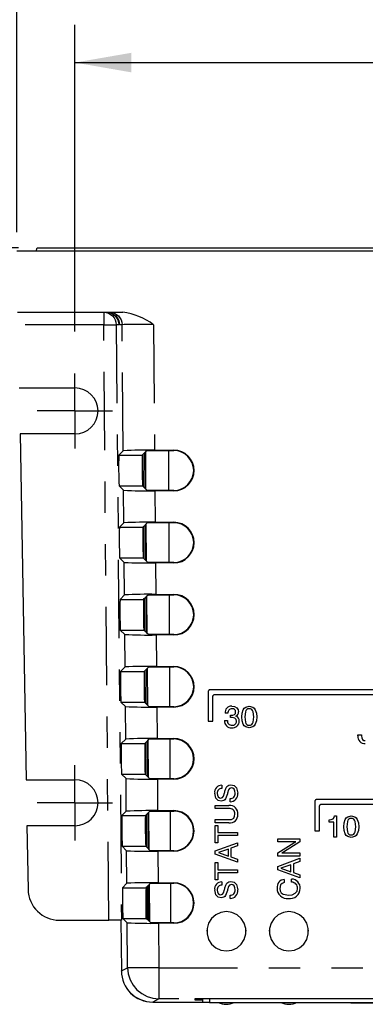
# Model space of a CAD drawing. Extents: x 0.4 to 16.6, y 0.1 to 10.9.
# Tile 16 of 22: x 2 to 3.1, y 5.9 to 9. Entities that reach past the tile are written whole.
import ezdxf

# ---------------------------------------------------------------- set-up
doc = ezdxf.new("R2010")
doc.units = 0
doc.header["$PDSIZE"] = -1
doc.linetypes.add('PHANTOM', pattern=[0.5, 0.25, -0.05, 0.05, -0.05, 0.05, -0.05])
doc.layers.get('0').update_dxf_attribs({"linetype": 'CONTINUOUS'})
doc.layers.get('DEFPOINTS').update_dxf_attribs({"linetype": 'CONTINUOUS'})
doc.styles.add('SLDTEXTSTYLE0', font='TXT', dxfattribs={"width": 0.75})
doc.dimstyles.new('SLDDIMSTYLE0', dxfattribs={"dimtxt": 0.12, "dimasz": 0.18, "dimexe": 0.12, "dimexo": 0.0625, "dimgap": 0.03, "dimtad": 0, "dimtih": 1, "dimtoh": 1, "dimdec": 3, "dimzin": 12, "dimtxsty": 'SLDTEXTSTYLE0', "dimsah": 1, "dimcen": 0.09, "dimclrd": 7, "dimclre": 7, "dimclrt": 7, "dimazin": 3, "dimtfac": 1, "dimtdec": 4, "dimtofl": 0, "dimtmove": 0, "dimatfit": 3, "dimtolj": 1, "dimtzin": 12})
doc.dimstyles.new('SLDDIMSTYLE1', dxfattribs={"dimtxt": 0.12, "dimasz": 0.18, "dimexe": 0.12, "dimexo": 0.0625, "dimgap": 0.03, "dimtad": 0, "dimtih": 1, "dimtoh": 1, "dimdec": 3, "dimzin": 4, "dimtxsty": 'SLDTEXTSTYLE0', "dimsah": 1, "dimcen": 0.09, "dimclrd": 7, "dimclre": 7, "dimclrt": 7, "dimazin": 3, "dimtfac": 1, "dimtdec": 4, "dimtofl": 0, "dimtmove": 0, "dimatfit": 3, "dimtolj": 1, "dimtzin": 12})

# ---------------------------------------------------------------- blocks, each defined once
blk = doc.blocks.new('*D13')
at = {"color": 7}
for p, q in [((2.1846, 8.0059), (2.1846, 8.984)), ((5.6397, 8.0059), (5.6397, 8.984)), ((2.1846, 8.864), (3.6502, 8.864)), ((5.6397, 8.864), (4.1741, 8.864))]:
    blk.add_line(p, q, dxfattribs=at)
for points in [[(2.1846, 8.864), (2.3646, 8.8327), (2.3646, 8.8952)], [(5.6397, 8.864), (5.4597, 8.8952), (5.4597, 8.8327)]]:
    blk.add_solid(points, dxfattribs=at)
at = {"layer": 'DEFPOINTS', "color": 7}
for p in [(2.1846, 7.9459), (5.6397, 7.9459)]:
    blk.add_point(p, dxfattribs=at)
at = {"color": 7, "insert": (3.7127, 8.9281), "char_height": 0.12, "attachment_point": 1, "style": 'SLDTEXTSTYLE0'}
blk.add_mtext('3.455', dxfattribs=at)
blk = doc.blocks.new('*D14')
at = {"color": 7}
for p, q in [((1.9996, 8.3224), (1.9996, 9.2393)), ((5.8246, 8.3224), (5.8246, 9.2393)), ((1.9996, 9.1193), (3.6502, 9.1193)), ((5.8246, 9.1193), (4.1741, 9.1193))]:
    blk.add_line(p, q, dxfattribs=at)
for points in [[(1.9996, 9.1193), (2.1796, 9.0881), (2.1796, 9.1506)], [(5.8246, 9.1193), (5.6446, 9.1506), (5.6446, 9.0881)]]:
    blk.add_solid(points, dxfattribs=at)
at = {"layer": 'DEFPOINTS', "color": 7}
for p in [(1.9996, 8.2624), (5.8246, 8.2624)]:
    blk.add_point(p, dxfattribs=at)
at = {"color": 7, "insert": (3.7127, 9.1835), "char_height": 0.12, "attachment_point": 1, "style": 'SLDTEXTSTYLE0'}
blk.add_mtext('3.825', dxfattribs=at)
blk = doc.blocks.new('*D15')
at = {"color": 7}
for p, q in [((1.4703, 8.2724), (1.4703, 8.5724)), ((2.0044, 8.2724), (1.3503, 8.2724)), ((1.9311, 7.7524), (1.3503, 7.7524)), ((1.4703, 7.7524), (1.4703, 7.4524))]:
    blk.add_line(p, q, dxfattribs=at)
for points in [[(1.4703, 8.2724), (1.5015, 8.4524), (1.439, 8.4524)], [(1.4703, 7.7524), (1.439, 7.5724), (1.5015, 7.5724)]]:
    blk.add_solid(points, dxfattribs=at)
at = {"layer": 'DEFPOINTS', "color": 7}
for p in [(2.0644, 8.2724), (1.9911, 7.7524)]:
    blk.add_point(p, dxfattribs=at)
at = {"color": 7, "insert": (1.3152, 8.0765), "char_height": 0.12, "attachment_point": 1, "style": 'SLDTEXTSTYLE0'}
blk.add_mtext('.520', dxfattribs=at)
blk = doc.blocks.new('SW_CENTERMARK2')
at = {"color": 7, "linetype": 'CONTINUOUS'}
for q in [(2.1846, 7.8724), (2.0646, 7.7524), (2.1846, 7.6324), (2.3046, 7.7524)]:
    blk.add_line((2.1846, 7.7524), q, dxfattribs=at)
blk = doc.blocks.new('SW_CENTERMARK3')
at = {"color": 7, "linetype": 'CONTINUOUS'}
for q in [(2.1846, 6.6224), (2.0646, 6.5024), (2.1846, 6.3824), (2.3046, 6.5024)]:
    blk.add_line((2.1846, 6.5024), q, dxfattribs=at)

msp = doc.modelspace()

# ---------------------------------------------------------------- linework, layer by layer
at = {"color": 7, "linetype": 'CONTINUOUS'}
for p, q in [((5.8246, 8.2624), (1.9996, 8.2624)), ((2.0614, 8.2624), (2.0644, 8.2724)), ((2.0644, 8.2724), (5.7594, 8.2724)), ((2.0013, 8.0674), (2.3373, 8.0674)), ((2.2873, 8.0666), (2.293, 8.0661)), ((2.0073, 7.8259), (2.1846, 7.8259)), ((2.0098, 7.6789), (2.0291, 6.5759)), ((2.1846, 7.6789), (2.0098, 7.6789)), ((2.3243, 7.6113), (2.3384, 7.6256)), ((2.3993, 7.6113), (2.4015, 7.6136)), ((2.4015, 7.6136), (2.4064, 7.6185)), ((2.4015, 7.6136), (2.4024, 7.5112)), ((2.4064, 7.6185), (2.4077, 7.6199)), ((2.4064, 7.6185), (2.4074, 7.5063)), ((2.4077, 7.6199), (2.409, 7.6211)), ((2.4087, 7.5049), (2.4077, 7.6199)), ((2.409, 7.6211), (2.4138, 7.626)), ((2.409, 7.6211), (2.41, 7.5037)), ((2.4138, 7.626), (2.4996, 7.626)), ((2.4384, 7.6273), (2.4996, 7.6273)), ((2.4843, 7.4988), (2.4837, 7.626)), ((2.3395, 7.4992), (2.3251, 7.5135)), ((2.4024, 7.5112), (2.4001, 7.5135)), ((2.4074, 7.5063), (2.4024, 7.5112)), ((2.4087, 7.5049), (2.4074, 7.5063)), ((2.41, 7.5037), (2.4087, 7.5049)), ((2.4149, 7.4988), (2.41, 7.5037)), ((2.4996, 7.4988), (2.4149, 7.4988)), ((2.4996, 7.4975), (2.4395, 7.4975)), ((2.3263, 7.3813), (2.3404, 7.3956)), ((2.4013, 7.3813), (2.4035, 7.3836)), ((2.4035, 7.3836), (2.4084, 7.3885)), ((2.4035, 7.3836), (2.4044, 7.2812)), ((2.4084, 7.3885), (2.4097, 7.3899)), ((2.4084, 7.3885), (2.4094, 7.2763)), ((2.4097, 7.3899), (2.411, 7.3911)), ((2.4107, 7.275), (2.4097, 7.3899)), ((2.411, 7.3911), (2.4158, 7.396)), ((2.411, 7.3911), (2.412, 7.2737)), ((2.4158, 7.396), (2.4996, 7.396)), ((2.4403, 7.3973), (2.4996, 7.3973)), ((2.4853, 7.2689), (2.4847, 7.396)), ((2.3415, 7.2693), (2.3271, 7.2835)), ((2.4044, 7.2812), (2.4021, 7.2835)), ((2.4094, 7.2763), (2.4044, 7.2812)), ((2.4107, 7.275), (2.4094, 7.2763)), ((2.412, 7.2737), (2.4107, 7.275)), ((2.4169, 7.2689), (2.412, 7.2737)), ((2.4996, 7.2689), (2.4169, 7.2689)), ((2.4996, 7.2676), (2.4414, 7.2676)), ((2.3283, 7.1513), (2.3423, 7.1655)), ((2.413, 7.1611), (2.4178, 7.1659)), ((2.4178, 7.1659), (2.4996, 7.1659)), ((2.4423, 7.1672), (2.4996, 7.1672)), ((2.4863, 7.0389), (2.4857, 7.1659)), ((2.4033, 7.1513), (2.4055, 7.1536)), ((2.4055, 7.1536), (2.4104, 7.1585)), ((2.4055, 7.1536), (2.4064, 7.0512)), ((2.4104, 7.1585), (2.4117, 7.1598)), ((2.4104, 7.1585), (2.4114, 7.0463)), ((2.4117, 7.1598), (2.413, 7.1611)), ((2.4127, 7.045), (2.4117, 7.1598)), ((2.413, 7.1611), (2.414, 7.0437)), ((2.3434, 7.0393), (2.3291, 7.0535)), ((2.4064, 7.0512), (2.4041, 7.0535)), ((2.4114, 7.0463), (2.4064, 7.0512)), ((2.4127, 7.045), (2.4114, 7.0463)), ((2.414, 7.0437), (2.4127, 7.045)), ((2.4188, 7.0389), (2.414, 7.0437)), ((2.4996, 7.0389), (2.4188, 7.0389)), ((2.4996, 7.0376), (2.4434, 7.0376)), ((2.3303, 6.9213), (2.3443, 6.9355)), ((2.4053, 6.9213), (2.4075, 6.9236)), ((2.4075, 6.9236), (2.4124, 6.9285)), ((2.4075, 6.9236), (2.4084, 6.8212)), ((2.4124, 6.9285), (2.4137, 6.9298)), ((2.4124, 6.9285), (2.4134, 6.8162)), ((2.4137, 6.9298), (2.415, 6.9311)), ((2.4147, 6.815), (2.4137, 6.9298)), ((2.415, 6.9311), (2.4197, 6.9359)), ((2.415, 6.9311), (2.4161, 6.8136)), ((2.4197, 6.9359), (2.4996, 6.9359)), ((2.4443, 6.9372), (2.4996, 6.9372)), ((2.4873, 6.8089), (2.4867, 6.9359)), ((2.6096, 6.8575), (2.6096, 6.7625)), ((2.6096, 6.8575), (2.6096, 6.8575)), ((4.1046, 6.8625), (2.6146, 6.8625)), ((4.1046, 6.8625), (2.6146, 6.8625)), ((2.3454, 6.8093), (2.3311, 6.8235)), ((2.4084, 6.8212), (2.4061, 6.8235)), ((2.4134, 6.8162), (2.4084, 6.8212)), ((2.6246, 6.7625), (2.6246, 6.8425)), ((2.6296, 6.8475), (4.0896, 6.8475)), ((2.4147, 6.815), (2.4134, 6.8162)), ((2.4161, 6.8136), (2.4147, 6.815)), ((2.4208, 6.8089), (2.4161, 6.8136)), ((2.4996, 6.8089), (2.4208, 6.8089)), ((2.4996, 6.8076), (2.4454, 6.8076)), ((2.6633, 6.7883), (2.6633, 6.7883)), ((2.6633, 6.7878), (2.6633, 6.7883)), ((2.6723, 6.7878), (2.6633, 6.7878)), ((2.6843, 6.8105), (2.6843, 6.8105)), ((2.7059, 6.7924), (2.7059, 6.7924)), ((2.7403, 6.8105), (2.7403, 6.8105)), ((2.6096, 6.7625), (2.6246, 6.7625)), ((2.6615, 6.7651), (2.6705, 6.7651)), ((2.6615, 6.7651), (2.6705, 6.7651)), ((2.6615, 6.7646), (2.6615, 6.7651)), ((2.6615, 6.7651), (2.6615, 6.7651)), ((2.6705, 6.7651), (2.6705, 6.7651)), ((2.6805, 6.774), (2.6805, 6.7816)), ((2.6805, 6.774), (2.6805, 6.7816)), ((2.6805, 6.7816), (2.6805, 6.7816)), ((2.6808, 6.774), (2.6805, 6.774)), ((2.6805, 6.774), (2.6805, 6.774)), ((2.6833, 6.7815), (2.6833, 6.7815)), ((2.7086, 6.7626), (2.7086, 6.7626)), ((2.7168, 6.776), (2.7168, 6.776)), ((2.764, 6.776), (2.764, 6.776)), ((2.6852, 6.7497), (2.6852, 6.7497)), ((2.7404, 6.7497), (2.7404, 6.7497)), ((2.3323, 6.6913), (2.3463, 6.7054)), ((2.4073, 6.6913), (2.4095, 6.6936)), ((2.4095, 6.6936), (2.4145, 6.6986)), ((2.4095, 6.6936), (2.4104, 6.5912)), ((2.4145, 6.6986), (2.4157, 6.6998)), ((2.4145, 6.6986), (2.4155, 6.5862)), ((2.4157, 6.6998), (2.4171, 6.7012)), ((2.4167, 6.585), (2.4157, 6.6998)), ((2.4171, 6.7012), (2.4217, 6.7059)), ((2.4171, 6.7012), (2.4181, 6.5836)), ((2.4217, 6.7059), (2.4996, 6.7059)), ((2.4463, 6.7072), (2.4996, 6.7072)), ((2.4883, 6.579), (2.4877, 6.7059)), ((3.0867, 6.716), (3.0867, 6.716)), ((3.0868, 6.7194), (3.0982, 6.7194)), ((3.0868, 6.7194), (3.0982, 6.7194)), ((3.0868, 6.7194), (3.0868, 6.7194)), ((3.0981, 6.7161), (3.0981, 6.7161)), ((3.0982, 6.7194), (3.0982, 6.7194)), ((2.0291, 6.5759), (2.1846, 6.5759)), ((2.3474, 6.5794), (2.3331, 6.5935)), ((2.4104, 6.5912), (2.4082, 6.5935)), ((2.4155, 6.5862), (2.4104, 6.5912)), ((2.4167, 6.585), (2.4155, 6.5862)), ((2.4181, 6.5836), (2.4167, 6.585)), ((2.4228, 6.579), (2.4181, 6.5836)), ((2.4996, 6.579), (2.4228, 6.579)), ((2.4996, 6.5777), (2.4474, 6.5777)), ((2.6527, 6.5582), (2.6528, 6.5482)), ((2.6527, 6.5582), (2.6528, 6.5482)), ((2.6527, 6.5582), (2.6527, 6.5582)), ((2.6528, 6.5482), (2.6528, 6.5482)), ((2.6625, 6.5379), (2.6625, 6.5379)), ((2.6627, 6.5389), (2.6627, 6.5389)), ((2.6685, 6.5541), (2.6685, 6.5541)), ((2.6817, 6.56), (2.6817, 6.56)), ((2.63, 6.5328), (2.63, 6.5328)), ((2.6494, 6.5173), (2.6494, 6.5173)), ((2.6615, 6.5341), (2.6615, 6.5341)), ((2.679, 6.5055), (2.679, 6.5155)), ((2.679, 6.5155), (2.679, 6.5155)), ((2.7035, 6.5331), (2.7035, 6.5331)), ((2.9496, 6.5075), (2.9496, 6.5075)), ((2.9496, 6.5075), (2.9496, 6.4125)), ((3.5996, 6.5125), (2.9546, 6.5125)), ((3.5996, 6.5125), (2.9546, 6.5125)), ((2.3343, 6.4613), (2.3483, 6.4754)), ((2.4191, 6.4712), (2.4237, 6.4758)), ((2.4237, 6.4758), (2.4996, 6.4758)), ((2.4482, 6.4771), (2.4996, 6.4771)), ((2.4893, 6.349), (2.4888, 6.4758)), ((2.6319, 6.4937), (2.6752, 6.4937)), ((2.6319, 6.4937), (2.6752, 6.4937)), ((2.6319, 6.4937), (2.6319, 6.4937)), ((2.6319, 6.4838), (2.6319, 6.4937)), ((2.6753, 6.4838), (2.6319, 6.4838)), ((2.6752, 6.4937), (2.6752, 6.4937)), ((2.9646, 6.4125), (2.9646, 6.4925)), ((2.9696, 6.4975), (3.5846, 6.4975)), ((2.4093, 6.4613), (2.4115, 6.4636)), ((2.4115, 6.4636), (2.4165, 6.4686)), ((2.4115, 6.4636), (2.4124, 6.3612)), ((2.4165, 6.4686), (2.4177, 6.4698)), ((2.4165, 6.4686), (2.4175, 6.3562)), ((2.4177, 6.4698), (2.4191, 6.4712)), ((2.4187, 6.355), (2.4177, 6.4698)), ((2.4191, 6.4712), (2.4201, 6.3536)), ((2.6319, 6.4484), (2.6753, 6.4484)), ((2.6319, 6.4384), (2.6319, 6.4484)), ((2.6319, 6.4484), (2.6753, 6.4484)), ((2.6319, 6.4484), (2.6319, 6.4484)), ((2.6753, 6.4484), (2.6753, 6.4484)), ((2.7035, 6.4649), (2.7035, 6.4649)), ((2.9946, 6.4406), (2.9946, 6.4478)), ((2.9946, 6.4478), (2.9946, 6.4478)), ((3.01, 6.4406), (2.9946, 6.4406)), ((3.01, 6.3925), (3.01, 6.4406)), ((3.0121, 6.4605), (3.0182, 6.4605)), ((3.0121, 6.4605), (3.0182, 6.4605)), ((3.0121, 6.4605), (3.0121, 6.4605)), ((3.0182, 6.4605), (3.0182, 6.3925)), ((3.0182, 6.4605), (3.0182, 6.4605)), ((3.0653, 6.4605), (3.0653, 6.4605)), ((2.0316, 6.4289), (2.0352, 6.2257)), ((2.1846, 6.4289), (2.0316, 6.4289)), ((2.4088, 6.4209), (2.409, 6.4034)), ((2.6752, 6.4384), (2.6319, 6.4384)), ((2.6319, 6.4302), (2.64, 6.4302)), ((2.6319, 6.3749), (2.6319, 6.4302)), ((2.6319, 6.4302), (2.64, 6.4302)), ((2.6319, 6.4302), (2.6319, 6.4302)), ((2.64, 6.4302), (2.64, 6.4075)), ((2.64, 6.4302), (2.64, 6.4302)), ((2.9496, 6.4125), (2.9646, 6.4125)), ((3.0418, 6.426), (3.0418, 6.426)), ((3.089, 6.426), (3.089, 6.426)), ((2.64, 6.4075), (2.7026, 6.4075)), ((2.64, 6.4075), (2.7026, 6.4075)), ((2.7026, 6.3976), (2.64, 6.3976)), ((2.64, 6.3976), (2.64, 6.3749)), ((2.7026, 6.4075), (2.7026, 6.3976)), ((2.7026, 6.4075), (2.7026, 6.4075)), ((2.8309, 6.3876), (2.9016, 6.3876)), ((2.8309, 6.3876), (2.9016, 6.3876)), ((2.8309, 6.3776), (2.8309, 6.3876)), ((2.8309, 6.3876), (2.8309, 6.3876)), ((2.8882, 6.3776), (2.8309, 6.3776)), ((2.9016, 6.3774), (2.8495, 6.3447)), ((2.9016, 6.3876), (2.9016, 6.3774)), ((2.9016, 6.3876), (2.9016, 6.3876)), ((3.0182, 6.3925), (3.01, 6.3925)), ((3.0654, 6.3997), (3.0654, 6.3997)), ((2.3493, 6.3494), (2.3351, 6.3635)), ((2.4124, 6.3612), (2.4102, 6.3635)), ((2.4175, 6.3562), (2.4124, 6.3612)), ((2.4187, 6.355), (2.4175, 6.3562)), ((2.4201, 6.3536), (2.4187, 6.355)), ((2.4248, 6.349), (2.4201, 6.3536)), ((2.4996, 6.349), (2.4248, 6.349)), ((2.4996, 6.3477), (2.4493, 6.3477)), ((2.6319, 6.3487), (2.7026, 6.3749)), ((2.64, 6.3749), (2.6319, 6.3749)), ((2.6319, 6.3487), (2.7026, 6.3749)), ((2.6319, 6.3381), (2.6319, 6.3487)), ((2.6319, 6.3487), (2.6319, 6.3487)), ((2.6736, 6.3542), (2.6421, 6.3433)), ((2.6736, 6.3323), (2.6736, 6.3542)), ((2.7026, 6.3645), (2.6818, 6.3571)), ((2.6818, 6.3571), (2.6818, 6.3294)), ((2.7026, 6.3749), (2.7026, 6.3645)), ((2.7026, 6.3749), (2.7026, 6.3749)), ((2.8309, 6.3424), (2.8823, 6.3746)), ((2.8309, 6.3424), (2.8823, 6.3746)), ((2.8823, 6.3746), (2.8823, 6.3746)), ((2.7026, 6.3123), (2.6319, 6.3381)), ((2.6421, 6.3433), (2.6736, 6.3323)), ((2.6421, 6.3433), (2.6736, 6.3323)), ((2.6818, 6.3294), (2.7026, 6.3219)), ((2.6818, 6.3294), (2.7026, 6.3219)), ((2.7026, 6.3219), (2.7026, 6.3123)), ((2.7026, 6.3219), (2.7026, 6.3219)), ((2.8309, 6.3322), (2.8309, 6.3424)), ((2.8309, 6.3424), (2.8309, 6.3424)), ((2.9016, 6.3322), (2.8309, 6.3322)), ((2.8309, 6.2987), (2.9016, 6.325)), ((2.8309, 6.2987), (2.9016, 6.325)), ((2.8443, 6.3422), (2.9016, 6.3422)), ((2.8443, 6.3422), (2.9016, 6.3422)), ((2.9016, 6.3146), (2.8808, 6.3072)), ((2.9016, 6.3422), (2.9016, 6.3322)), ((2.9016, 6.3422), (2.9016, 6.3422)), ((2.9016, 6.325), (2.9016, 6.325)), ((2.9016, 6.325), (2.9016, 6.3146)), ((2.6319, 6.3113), (2.64, 6.3113)), ((2.6319, 6.3113), (2.64, 6.3113)), ((2.6319, 6.3113), (2.6319, 6.3113)), ((2.6319, 6.256), (2.6319, 6.3113)), ((2.64, 6.3113), (2.64, 6.3113)), ((2.64, 6.3113), (2.64, 6.2887)), ((2.64, 6.2887), (2.7026, 6.2887)), ((2.64, 6.2887), (2.7026, 6.2887)), ((2.7026, 6.2887), (2.7026, 6.2787)), ((2.7026, 6.2887), (2.7026, 6.2887)), ((2.8309, 6.2987), (2.8309, 6.2987)), ((2.8309, 6.2882), (2.8309, 6.2987)), ((2.9016, 6.2623), (2.8309, 6.2882)), ((2.8726, 6.3043), (2.8411, 6.2934)), ((2.8411, 6.2934), (2.8726, 6.2824)), ((2.8411, 6.2934), (2.8726, 6.2824)), ((2.8726, 6.2824), (2.8726, 6.3043)), ((2.8808, 6.3072), (2.8808, 6.2794)), ((2.64, 6.256), (2.6319, 6.256)), ((2.7026, 6.2787), (2.64, 6.2787)), ((2.64, 6.2787), (2.64, 6.256)), ((2.8517, 6.2578), (2.8517, 6.2478)), ((2.8517, 6.2578), (2.8517, 6.2578)), ((2.8753, 6.2487), (2.8753, 6.2587)), ((2.8753, 6.2587), (2.8753, 6.2587)), ((2.8808, 6.2794), (2.9016, 6.2719)), ((2.8808, 6.2794), (2.9016, 6.2719)), ((2.9016, 6.2719), (2.9016, 6.2623)), ((2.9016, 6.2719), (2.9016, 6.2719)), ((2.3363, 6.2313), (2.3502, 6.2454)), ((2.4113, 6.2313), (2.4131, 6.2331)), ((2.412, 6.1311), (2.4131, 6.2337)), ((2.4131, 6.2337), (2.4137, 6.2337)), ((2.4137, 6.2337), (2.4185, 6.2386)), ((2.4137, 6.2337), (2.4146, 6.1311)), ((2.4185, 6.2386), (2.4197, 6.2398)), ((2.4185, 6.2386), (2.4195, 6.1262)), ((2.4197, 6.2398), (2.4211, 6.2412)), ((2.4207, 6.125), (2.4197, 6.2398)), ((2.4211, 6.2412), (2.4256, 6.2458)), ((2.4211, 6.2412), (2.4221, 6.1236)), ((2.4256, 6.2458), (2.4996, 6.2458)), ((2.4502, 6.2471), (2.4996, 6.2471)), ((2.4903, 6.119), (2.4898, 6.2458)), ((2.63, 6.2243), (2.63, 6.2243)), ((2.6527, 6.2496), (2.6528, 6.2397)), ((2.6527, 6.2496), (2.6528, 6.2397)), ((2.6527, 6.2496), (2.6527, 6.2496)), ((2.6528, 6.2397), (2.6528, 6.2397)), ((2.6615, 6.2256), (2.6615, 6.2256)), ((2.6625, 6.2294), (2.6625, 6.2294)), ((2.6627, 6.2304), (2.6627, 6.2304)), ((2.6685, 6.2456), (2.6685, 6.2456)), ((2.6817, 6.2515), (2.6817, 6.2515)), ((2.7035, 6.2245), (2.7035, 6.2245)), ((2.829, 6.2296), (2.829, 6.2296)), ((2.9025, 6.2288), (2.9025, 6.2288)), ((2.4108, 6.1953), (2.4111, 6.1691)), ((2.6494, 6.2088), (2.6494, 6.2088)), ((2.679, 6.197), (2.679, 6.207)), ((2.679, 6.207), (2.679, 6.207)), ((2.8659, 6.207), (2.8659, 6.207)), ((2.1352, 6.1274), (2.2928, 6.1274)), ((2.3328, 6.1274), (2.2928, 6.1274)), ((2.3311, 6.1274), (2.3325, 5.9657)), ((2.3312, 6.1274), (2.3326, 5.9657)), ((2.3513, 6.1194), (2.3372, 6.1335)), ((2.4146, 6.1311), (2.412, 6.1311)), ((2.4195, 6.1262), (2.4146, 6.1311)), ((2.4207, 6.125), (2.4195, 6.1262)), ((2.4221, 6.1236), (2.4207, 6.125)), ((2.4267, 6.119), (2.4221, 6.1236)), ((2.4996, 6.119), (2.4267, 6.119)), ((2.4996, 6.1177), (2.4513, 6.1177)), ((2.3325, 5.9654), (2.3325, 5.9657)), ((3.2661, 5.8765), (2.5671, 5.8764)), ((2.5671, 5.8764), (2.5671, 5.8735)), ((2.5913, 5.8764), (2.5913, 5.8654)), ((2.6138, 5.8764), (2.6138, 5.8654)), ((2.4325, 5.8663), (2.5913, 5.8663)), ((2.5671, 5.8735), (2.5913, 5.8735)), ((2.6138, 5.8654), (2.5913, 5.8654)), ((2.6138, 5.8654), (3.2113, 5.8654)), ((3.0414, 5.8654), (3.0414, 5.8637)), ((3.0639, 5.8637), (3.0414, 5.8637)), ((3.0639, 5.8654), (3.0639, 5.8637)), ((3.0639, 5.8637), (3.1614, 5.8637))]:
    msp.add_line(p, q, dxfattribs=at)
at = {"color": 7, "linetype": 'PHANTOM'}
for p, q in [((2.2762, 8.0674), (2.2762, 8.0274)), ((2.2762, 8.0274), (2.0037, 8.0274)), ((2.2762, 8.0274), (2.3162, 8.0277)), ((2.2928, 6.1274), (2.2762, 8.0274)), ((2.3162, 8.0277), (2.3328, 6.1274)), ((2.3242, 8.0277), (2.3162, 8.0277)), ((2.3349, 8.0277), (2.3266, 8.0277)), ((2.3384, 7.6256), (2.3349, 8.0277)), ((2.4349, 8.0277), (2.4384, 7.6273)), ((2.3243, 7.6113), (2.3993, 7.6113)), ((2.4996, 7.626), (2.4996, 7.6273)), ((2.3251, 7.5135), (2.4001, 7.5135)), ((2.3404, 7.3956), (2.3395, 7.4992)), ((2.4395, 7.4975), (2.4403, 7.3973)), ((2.4996, 7.4988), (2.4996, 7.4975)), ((2.4996, 7.396), (2.4996, 7.3973)), ((2.3263, 7.3813), (2.4013, 7.3813)), ((2.3271, 7.2835), (2.4021, 7.2835)), ((2.3423, 7.1655), (2.3415, 7.2693)), ((2.4414, 7.2676), (2.4423, 7.1672)), ((2.4996, 7.2689), (2.4996, 7.2676)), ((2.4996, 7.1659), (2.4996, 7.1672)), ((2.3283, 7.1513), (2.4033, 7.1513)), ((2.3291, 7.0535), (2.4041, 7.0535)), ((2.3443, 6.9355), (2.3434, 7.0393)), ((2.4434, 7.0376), (2.4443, 6.9372)), ((2.4996, 7.0389), (2.4996, 7.0376)), ((2.3303, 6.9213), (2.4053, 6.9213)), ((2.4996, 6.9359), (2.4996, 6.9372)), ((2.6146, 6.8625), (2.6146, 6.8625)), ((2.3311, 6.8235), (2.4061, 6.8235)), ((2.3463, 6.7054), (2.3454, 6.8093)), ((2.4454, 6.8076), (2.4463, 6.7072)), ((2.4996, 6.8089), (2.4996, 6.8076)), ((2.4996, 6.7059), (2.4996, 6.7072)), ((2.3323, 6.6913), (2.4073, 6.6913)), ((2.3331, 6.5935), (2.4082, 6.5935)), ((2.3483, 6.4754), (2.3474, 6.5794)), ((2.4474, 6.5777), (2.4482, 6.4771)), ((2.4996, 6.579), (2.4996, 6.5777)), ((2.9546, 6.5125), (2.9546, 6.5125)), ((2.4996, 6.4758), (2.4996, 6.4771)), ((2.3343, 6.4613), (2.4093, 6.4613)), ((2.3351, 6.3635), (2.4102, 6.3635)), ((2.3502, 6.2454), (2.3493, 6.3494)), ((2.4493, 6.3477), (2.4502, 6.2471)), ((2.4996, 6.349), (2.4996, 6.3477)), ((2.3363, 6.2313), (2.4113, 6.2313)), ((2.4996, 6.2458), (2.4996, 6.2471)), ((2.3372, 6.1335), (2.412, 6.1335)), ((2.3525, 5.9757), (2.3513, 6.1194)), ((2.4513, 6.1177), (2.4525, 5.9757)), ((2.4996, 6.119), (2.4996, 6.1177)), ((2.3326, 5.9657), (2.3525, 5.9757)), ((2.4525, 5.9757), (3.2661, 5.9757)), ((2.4525, 5.9757), (2.4525, 5.8765)), ((2.4525, 5.8765), (2.4326, 5.8665)), ((3.2661, 5.8765), (2.4525, 5.8765)), ((2.4326, 5.8665), (2.4325, 5.8665)), ((2.4325, 5.8665), (2.4325, 5.8663))]:
    msp.add_line(p, q, dxfattribs=at)
at = {"color": 7, "linetype": 'PHANTOM', "flags": 128}
for points in [[(2.2762, 8.0674), (2.2839, 8.0666), (2.2914, 8.0644), (2.2983, 8.0607), (2.3043, 8.0558), (2.3093, 8.0498), (2.313, 8.0429), (2.3154, 8.0355), (2.3162, 8.0277)], [(2.2866, 8.0674), (2.2944, 8.0666), (2.3018, 8.0644), (2.3087, 8.0607), (2.3148, 8.0558), (2.3198, 8.0498), (2.3235, 8.0429), (2.3258, 8.0355), (2.3266, 8.0277)], [(2.295, 8.0674), (2.3027, 8.0666), (2.3102, 8.0644), (2.3171, 8.0607), (2.3231, 8.0558), (2.3281, 8.0498), (2.3318, 8.0429), (2.3341, 8.0355), (2.3349, 8.0277)], [(2.3035, 8.0624), (2.3063, 8.0607), (2.3123, 8.0558), (2.3173, 8.0498), (2.321, 8.0429), (2.3233, 8.0355), (2.3242, 8.0277)], [(2.3266, 8.0277), (2.3259, 8.0302), (2.3252, 8.0315), (2.3242, 8.0277)], [(2.4525, 5.9757), (2.4332, 5.9755), (2.4147, 5.9754), (2.3975, 5.9753), (2.3824, 5.9753), (2.37, 5.9753), (2.3607, 5.9754), (2.3548, 5.9755), (2.3525, 5.9757)], [(2.3525, 5.9757), (2.3546, 5.9563), (2.3604, 5.9377), (2.3697, 5.9205), (2.3821, 5.9055), (2.3973, 5.8932), (2.4145, 5.8841), (2.4331, 5.8784), (2.4525, 5.8765)]]:
    msp.add_lwpolyline(points, dxfattribs=at)
at = {"color": 7, "linetype": 'CONTINUOUS', "flags": 128}
for points in [[(2.2842, 8.0674), (2.2919, 8.0666), (2.2994, 8.0644), (2.3035, 8.0624)], [(2.6146, 6.8625), (2.6137, 6.8624), (2.6127, 6.8621), (2.6119, 6.8616), (2.6111, 6.861), (2.6105, 6.8602), (2.61, 6.8594), (2.6097, 6.8584), (2.6096, 6.8575)], [(2.6146, 6.8625), (2.6137, 6.8624), (2.6127, 6.8621), (2.6119, 6.8616), (2.6111, 6.861), (2.6105, 6.8602), (2.61, 6.8594), (2.6097, 6.8584), (2.6096, 6.8575)], [(2.6246, 6.8425), (2.6247, 6.8434), (2.625, 6.8444), (2.6255, 6.8452), (2.6261, 6.846), (2.6269, 6.8466), (2.6277, 6.8471), (2.6287, 6.8474), (2.6296, 6.8475)], [(2.6833, 6.7815), (2.6882, 6.7818), (2.6929, 6.7834), (2.6947, 6.7849), (2.696, 6.787), (2.6968, 6.7918)], [(2.6833, 6.7815), (2.6882, 6.7818), (2.6929, 6.7834), (2.6947, 6.7849), (2.696, 6.787), (2.6968, 6.7918)], [(2.6843, 6.8105), (2.6931, 6.8094), (2.7009, 6.8051), (2.7048, 6.7993), (2.7059, 6.7924)], [(2.6843, 6.8105), (2.6931, 6.8094), (2.7009, 6.8051), (2.7048, 6.7993), (2.7059, 6.7924)], [(2.7168, 6.776), (2.7177, 6.7877), (2.7212, 6.799), (2.7245, 6.8039), (2.729, 6.8077), (2.7403, 6.8105)], [(2.7168, 6.776), (2.7177, 6.7877), (2.7212, 6.799), (2.7245, 6.8039), (2.729, 6.8077), (2.7403, 6.8105)], [(2.7404, 6.8023), (2.7362, 6.8018), (2.7325, 6.7998), (2.7297, 6.7966), (2.7279, 6.7927), (2.7259, 6.776)], [(2.7403, 6.8105), (2.7517, 6.8077), (2.7562, 6.8039), (2.7596, 6.799), (2.7631, 6.7878), (2.764, 6.776)], [(2.7403, 6.8105), (2.7517, 6.8077), (2.7562, 6.8039), (2.7596, 6.799), (2.7631, 6.7878), (2.764, 6.776)], [(2.7549, 6.776), (2.7529, 6.7928), (2.7511, 6.7966), (2.7483, 6.7998), (2.7446, 6.8018), (2.7404, 6.8023)], [(2.6805, 6.7816), (2.6821, 6.7815), (2.6833, 6.7815)], [(2.6805, 6.7816), (2.6821, 6.7815), (2.6833, 6.7815)], [(2.6853, 6.7742), (2.6828, 6.7741), (2.6808, 6.774)], [(2.6996, 6.7626), (2.6983, 6.7683), (2.6942, 6.7723), (2.6853, 6.7742)], [(2.7403, 6.7415), (2.729, 6.7444), (2.7245, 6.7481), (2.7212, 6.753), (2.7177, 6.7642), (2.7168, 6.776)], [(2.7259, 6.776), (2.728, 6.7592), (2.7297, 6.7554), (2.7325, 6.7522), (2.7362, 6.7503), (2.7404, 6.7497)], [(2.7259, 6.776), (2.728, 6.7592), (2.7297, 6.7554), (2.7325, 6.7522), (2.7362, 6.7503), (2.7404, 6.7497)], [(2.764, 6.776), (2.7631, 6.7642), (2.7596, 6.7529), (2.7562, 6.7481), (2.7517, 6.7443), (2.7403, 6.7415)], [(2.7404, 6.7497), (2.7446, 6.7503), (2.7483, 6.7522), (2.7511, 6.7554), (2.7529, 6.7592), (2.7549, 6.776)], [(2.7404, 6.7497), (2.7446, 6.7503), (2.7483, 6.7522), (2.7511, 6.7554), (2.7529, 6.7592), (2.7549, 6.776)], [(3.0867, 6.716), (3.0867, 6.7179), (3.0868, 6.7194)], [(3.0867, 6.716), (3.0867, 6.7179), (3.0868, 6.7194)], [(3.0982, 6.7194), (3.0981, 6.7175), (3.0981, 6.7161)], [(3.0981, 6.7161), (3.0987, 6.7098), (3.1012, 6.7041), (3.1053, 6.7014), (3.1101, 6.7008)], [(3.0981, 6.7161), (3.0987, 6.7098), (3.1012, 6.7041), (3.1053, 6.7014), (3.1101, 6.7008)], [(2.6615, 6.5341), (2.6621, 6.5362), (2.6625, 6.5379)], [(2.6615, 6.5341), (2.6621, 6.5362), (2.6625, 6.5379)], [(2.6625, 6.5379), (2.6626, 6.5385), (2.6627, 6.5389)], [(2.6625, 6.5379), (2.6626, 6.5385), (2.6627, 6.5389)], [(2.6627, 6.5389), (2.6652, 6.5477), (2.6685, 6.5541)], [(2.6627, 6.5389), (2.6652, 6.5477), (2.6685, 6.5541)], [(2.6685, 6.5541), (2.6752, 6.5589), (2.6817, 6.56)], [(2.6685, 6.5541), (2.6752, 6.5589), (2.6817, 6.56)], [(2.6828, 6.55), (2.6801, 6.5494), (2.6777, 6.5479), (2.6744, 6.5434), (2.6707, 6.5328)], [(2.6817, 6.56), (2.6922, 6.5574), (2.6997, 6.5496), (2.7035, 6.5331)], [(2.6817, 6.56), (2.6922, 6.5574), (2.6997, 6.5496), (2.7035, 6.5331)], [(2.6954, 6.5331), (2.6946, 6.5397), (2.6919, 6.5456), (2.6879, 6.5489), (2.6828, 6.55)], [(2.6509, 6.5073), (2.641, 6.5098), (2.6338, 6.5171), (2.63, 6.5328)], [(2.6382, 6.5322), (2.6389, 6.5264), (2.6414, 6.5212), (2.645, 6.5183), (2.6494, 6.5173)], [(2.6382, 6.5322), (2.6389, 6.5264), (2.6414, 6.5212), (2.645, 6.5183), (2.6494, 6.5173)], [(2.6494, 6.5173), (2.6521, 6.5178), (2.6545, 6.5193), (2.6578, 6.5237), (2.6615, 6.5341)], [(2.6494, 6.5173), (2.6521, 6.5178), (2.6545, 6.5193), (2.6578, 6.5237), (2.6615, 6.5341)], [(2.6704, 6.5312), (2.6649, 6.5152), (2.6625, 6.5117), (2.6591, 6.5092), (2.6509, 6.5073)], [(2.6707, 6.5328), (2.6705, 6.5319), (2.6704, 6.5312)], [(2.9546, 6.5125), (2.9537, 6.5124), (2.9527, 6.5121), (2.9519, 6.5116), (2.9511, 6.511), (2.9505, 6.5102), (2.95, 6.5094), (2.9497, 6.5084), (2.9496, 6.5075)], [(2.9546, 6.5125), (2.9537, 6.5124), (2.9527, 6.5121), (2.9519, 6.5116), (2.9511, 6.511), (2.9505, 6.5102), (2.95, 6.5094), (2.9497, 6.5084), (2.9496, 6.5075)], [(2.9646, 6.4925), (2.9647, 6.4934), (2.965, 6.4944), (2.9655, 6.4952), (2.9661, 6.496), (2.9669, 6.4966), (2.9677, 6.4971), (2.9687, 6.4974), (2.9696, 6.4975)], [(2.6753, 6.4484), (2.6836, 6.4494), (2.6907, 6.4536), (2.6937, 6.4595), (2.6945, 6.466)], [(2.6753, 6.4484), (2.6836, 6.4494), (2.6907, 6.4536), (2.6937, 6.4595), (2.6945, 6.466)], [(2.9946, 6.4478), (3.0013, 6.4485), (3.0075, 6.4512), (3.0108, 6.4554), (3.0121, 6.4605)], [(2.9946, 6.4478), (3.0013, 6.4485), (3.0075, 6.4512), (3.0108, 6.4554), (3.0121, 6.4605)], [(3.0418, 6.426), (3.0427, 6.4378), (3.0462, 6.449), (3.0495, 6.4539), (3.054, 6.4577), (3.0653, 6.4605)], [(3.0418, 6.426), (3.0427, 6.4378), (3.0462, 6.449), (3.0495, 6.4539), (3.054, 6.4577), (3.0653, 6.4605)], [(3.0654, 6.4524), (3.0612, 6.4518), (3.0575, 6.4498), (3.0547, 6.4466), (3.0529, 6.4428), (3.0509, 6.426)], [(3.0653, 6.4605), (3.0767, 6.4577), (3.0812, 6.4539), (3.0846, 6.449), (3.0881, 6.4378), (3.089, 6.426)], [(3.0653, 6.4605), (3.0767, 6.4577), (3.0812, 6.4539), (3.0846, 6.449), (3.0881, 6.4378), (3.089, 6.426)], [(3.0799, 6.426), (3.0779, 6.4428), (3.0761, 6.4466), (3.0733, 6.4498), (3.0696, 6.4518), (3.0654, 6.4524)], [(3.0653, 6.3916), (3.054, 6.3944), (3.0495, 6.3981), (3.0462, 6.403), (3.0427, 6.4142), (3.0418, 6.426)], [(3.0509, 6.426), (3.053, 6.4092), (3.0547, 6.4054), (3.0575, 6.4022), (3.0612, 6.4003), (3.0654, 6.3997)], [(3.0509, 6.426), (3.053, 6.4092), (3.0547, 6.4054), (3.0575, 6.4022), (3.0612, 6.4003), (3.0654, 6.3997)], [(3.089, 6.426), (3.0881, 6.4142), (3.0846, 6.403), (3.0812, 6.3981), (3.0767, 6.3944), (3.0653, 6.3916)], [(3.0654, 6.3997), (3.0696, 6.4003), (3.0733, 6.4022), (3.0761, 6.4054), (3.0779, 6.4092), (3.0799, 6.426)], [(3.0654, 6.3997), (3.0696, 6.4003), (3.0733, 6.4022), (3.0761, 6.4054), (3.0779, 6.4092), (3.0799, 6.426)], [(2.8823, 6.3746), (2.8855, 6.3764), (2.8882, 6.3776)], [(2.8823, 6.3746), (2.8855, 6.3764), (2.8882, 6.3776)], [(2.8495, 6.3447), (2.8466, 6.3432), (2.8443, 6.3422)], [(2.6509, 6.1988), (2.641, 6.2013), (2.6338, 6.2086), (2.63, 6.2243)], [(2.6382, 6.2237), (2.6389, 6.2179), (2.6414, 6.2126), (2.645, 6.2098), (2.6494, 6.2088)], [(2.6382, 6.2237), (2.6389, 6.2179), (2.6414, 6.2126), (2.645, 6.2098), (2.6494, 6.2088)], [(2.6494, 6.2088), (2.6521, 6.2093), (2.6545, 6.2108), (2.6578, 6.2151), (2.6615, 6.2256)], [(2.6494, 6.2088), (2.6521, 6.2093), (2.6545, 6.2108), (2.6578, 6.2151), (2.6615, 6.2256)], [(2.6704, 6.2227), (2.6649, 6.2066), (2.6625, 6.2032), (2.6591, 6.2006), (2.6509, 6.1988)], [(2.6615, 6.2256), (2.6621, 6.2277), (2.6625, 6.2294)], [(2.6615, 6.2256), (2.6621, 6.2277), (2.6625, 6.2294)], [(2.6625, 6.2294), (2.6626, 6.2299), (2.6627, 6.2304)], [(2.6625, 6.2294), (2.6626, 6.2299), (2.6627, 6.2304)], [(2.6627, 6.2304), (2.6652, 6.2392), (2.6685, 6.2456)], [(2.6627, 6.2304), (2.6652, 6.2392), (2.6685, 6.2456)], [(2.6685, 6.2456), (2.6752, 6.2504), (2.6817, 6.2515)], [(2.6685, 6.2456), (2.6752, 6.2504), (2.6817, 6.2515)], [(2.6707, 6.2243), (2.6705, 6.2234), (2.6704, 6.2227)], [(2.6828, 6.2415), (2.6801, 6.2409), (2.6777, 6.2394), (2.6744, 6.2349), (2.6707, 6.2243)], [(2.6817, 6.2515), (2.6922, 6.2489), (2.6997, 6.2411), (2.7035, 6.2245)], [(2.6817, 6.2515), (2.6922, 6.2489), (2.6997, 6.2411), (2.7035, 6.2245)], [(2.6954, 6.2246), (2.6946, 6.2312), (2.6919, 6.2371), (2.6879, 6.2404), (2.6828, 6.2415)], [(2.8517, 6.2478), (2.8449, 6.2452), (2.8399, 6.24), (2.8372, 6.2289)], [(2.8372, 6.2289), (2.8384, 6.2214), (2.8423, 6.2149), (2.8484, 6.2105), (2.8659, 6.207)], [(2.8372, 6.2289), (2.8384, 6.2214), (2.8423, 6.2149), (2.8484, 6.2105), (2.8659, 6.207)], [(2.8659, 6.207), (2.8771, 6.2084), (2.8871, 6.2134), (2.8926, 6.2204), (2.8944, 6.229)], [(2.8659, 6.207), (2.8771, 6.2084), (2.8871, 6.2134), (2.8926, 6.2204), (2.8944, 6.229)], [(2.7301, 6.0925), (2.7295, 6.1014), (2.7245, 6.1184), (2.7149, 6.1334), (2.7014, 6.1451), (2.6852, 6.1524), (2.6676, 6.155), (2.65, 6.1524), (2.6338, 6.1451), (2.6204, 6.1334), (2.6108, 6.1184), (2.6058, 6.1014), (2.6051, 6.0925)], [(2.6676, 6.03), (2.6852, 6.0325), (2.7014, 6.0399), (2.7149, 6.0516), (2.7245, 6.0665), (2.7295, 6.0836), (2.7295, 6.1014), (2.7245, 6.1184), (2.7149, 6.1334), (2.7014, 6.1451), (2.6852, 6.1524), (2.6676, 6.155), (2.65, 6.1524), (2.6338, 6.1451), (2.6204, 6.1334), (2.6108, 6.1184), (2.6058, 6.1014), (2.6058, 6.0836), (2.6108, 6.0665), (2.6204, 6.0516), (2.6338, 6.0399), (2.65, 6.0325), (2.6676, 6.03)], [(2.9291, 6.0925), (2.9285, 6.1014), (2.9235, 6.1184), (2.9139, 6.1334), (2.9004, 6.1451), (2.8842, 6.1524), (2.8666, 6.155), (2.849, 6.1524), (2.8328, 6.1451), (2.8194, 6.1334), (2.8098, 6.1184), (2.8048, 6.1014), (2.8041, 6.0925)], [(2.8666, 6.03), (2.8842, 6.0325), (2.9004, 6.0399), (2.9139, 6.0516), (2.9235, 6.0665), (2.9285, 6.0836), (2.9285, 6.1014), (2.9235, 6.1184), (2.9139, 6.1334), (2.9004, 6.1451), (2.8842, 6.1524), (2.8666, 6.155), (2.849, 6.1524), (2.8328, 6.1451), (2.8194, 6.1334), (2.8098, 6.1184), (2.8048, 6.1014), (2.8048, 6.0836), (2.8098, 6.0665), (2.8194, 6.0516), (2.8328, 6.0399), (2.849, 6.0325), (2.8666, 6.03)]]:
    msp.add_lwpolyline(points, dxfattribs=at)
at = {"color": 7, "linetype": 'CONTINUOUS'}
for centre, radius, start, end in [((2.306, 7.8504), 0.2192, 53.988, 81.8015), ((2.2958, 8.0303), 0.0302, 12.1284, 19.6474), ((2.1846, 7.7524), 0.0735, 270, 90), ((3.7446, 7.5748), 1.4208, 178.5267, 182.4735), ((2.414, 6.1343), 1.4932, 89.0645, 92.9015), ((3.8196, 7.5748), 1.4208, 178.5267, 182.4735), ((2.4996, 7.5624), 0.0649, 270, 90), ((2.4996, 7.5624), 0.0636, 270, 90), ((2.4151, 8.9927), 1.4953, 267.1012, 270.9339), ((2.416, 5.9042), 1.4932, 89.0645, 92.9015), ((2.4996, 7.3324), 0.0649, 270, 90), ((2.4996, 7.3324), 0.0635, 270, 90), ((3.7466, 7.3448), 1.4208, 178.5267, 182.4735), ((3.8216, 7.3448), 1.4208, 178.5267, 182.4735), ((2.4171, 8.7627), 1.4953, 267.1012, 270.9339), ((2.4179, 5.6742), 1.4932, 89.0645, 92.9015), ((2.4996, 7.1024), 0.0648, 270, 90), ((2.4996, 7.1024), 0.0635, 270, 90), ((3.7486, 7.1148), 1.4208, 178.5267, 182.4735), ((3.8236, 7.1148), 1.4208, 178.5267, 182.4735), ((2.419, 8.5327), 1.4953, 267.1012, 270.9339), ((3.7506, 6.8848), 1.4208, 178.5267, 182.4735), ((2.4199, 5.4442), 1.4932, 89.0645, 92.9015), ((3.8257, 6.8848), 1.4208, 178.5267, 182.4735), ((2.4996, 6.8724), 0.0648, 270, 90), ((2.4996, 6.8724), 0.0635, 270, 90), ((2.421, 8.3028), 1.4953, 267.1012, 270.9339), ((2.6833, 6.7904), 0.0202, 87.2627, 185.8923), ((2.6833, 6.7904), 0.0202, 87.2627, 185.8923), ((2.6846, 6.79), 0.0124, 87.2771, 189.9068), ((2.6867, 6.7923), 0.0102, 357.6124, 98.5306), ((2.6924, 6.7913), 0.0136, 293.6955, 4.7982), ((2.6829, 6.763), 0.0215, 175.5558, 273.7386), ((2.6842, 6.7635), 0.0138, 173.0707, 273.9053), ((2.6842, 6.7635), 0.0138, 173.0707, 273.9053), ((2.6869, 6.7631), 0.0217, 262.9909, 358.5763), ((2.687, 6.7622), 0.0126, 261.8012, 1.9588), ((2.687, 6.7622), 0.0126, 261.8012, 1.9588), ((2.6927, 6.7637), 0.0159, 355.9454, 71.3444), ((2.6927, 6.7637), 0.0159, 355.9454, 71.3444), ((2.4219, 5.2141), 1.4932, 89.0645, 92.9015), ((2.4996, 6.6424), 0.0648, 270, 90), ((2.4996, 6.6424), 0.0634, 270, 90), ((3.1078, 6.7126), 0.0213, 170.9148, 276.2232), ((3.7526, 6.6548), 1.4208, 178.5267, 182.4735), ((3.8277, 6.6548), 1.4208, 178.5267, 182.4735), ((2.1846, 6.5024), 0.0735, 270, 90), ((2.423, 8.0728), 1.4953, 267.1012, 270.9339), ((2.6521, 6.5359), 0.0223, 88.4395, 187.9742), ((2.6521, 6.5359), 0.0223, 88.4395, 187.9742), ((2.6526, 6.5337), 0.0145, 89.4242, 185.9909), ((2.6793, 6.5316), 0.0161, 268.9688, 5.2428), ((2.6793, 6.5316), 0.0161, 268.9688, 5.2428), ((2.6796, 6.5297), 0.0242, 268.641, 8.0312), ((2.4238, 4.9841), 1.4932, 89.0645, 92.9015), ((2.4996, 6.4124), 0.0647, 270, 90), ((2.4996, 6.4124), 0.0634, 270, 90), ((2.6782, 6.4683), 0.0256, 352.3223, 96.7146), ((2.6782, 6.4683), 0.0256, 352.3223, 96.7146), ((2.6781, 6.4675), 0.0165, 354.6689, 99.8617), ((3.7547, 6.4248), 1.4208, 178.5267, 182.4735), ((2.8806, 6.4356), 0.472, 176.8763, 181.7797), ((2.6792, 6.4626), 0.0245, 260.6531, 5.4377), ((5.1879, 6.4367), 2.7792, 180.3239, 180.6849), ((3.0489, 6.4022), 0.6399, 179.8922, 183.4721), ((2.425, 7.8428), 1.4953, 267.1012, 270.9339), ((2.8545, 6.2324), 0.0256, 96.1184, 186.3638), ((2.8545, 6.2324), 0.0256, 96.1184, 186.3638), ((2.8748, 6.2309), 0.0278, 355.7656, 88.8921), ((2.8748, 6.2309), 0.0278, 355.7656, 88.8921), ((2.1352, 6.2274), 0.1, 181, 270), ((3.7567, 6.1948), 1.4208, 178.5267, 182.4735), ((2.4258, 4.7541), 1.4932, 89.0645, 92.9015), ((2.8113, 6.2078), 0.4006, 176.6371, 181.7887), ((2.4996, 6.1824), 0.0647, 270, 90), ((2.4996, 6.1824), 0.0634, 270, 90), ((2.6521, 6.2274), 0.0223, 88.4395, 187.9742), ((2.6521, 6.2274), 0.0223, 88.4395, 187.9742), ((2.6526, 6.2252), 0.0145, 89.4242, 185.9909), ((2.6793, 6.2231), 0.0161, 268.9688, 5.2428), ((2.6793, 6.2231), 0.0161, 268.9688, 5.2428), ((2.6796, 6.2212), 0.0242, 268.641, 8.0312), ((2.8608, 6.2285), 0.0317, 178.1173, 277.1224), ((2.8696, 6.2296), 0.033, 261.486, 358.6237), ((2.8755, 6.2299), 0.0189, 357.4135, 90.6197), ((5.1584, 6.2064), 2.7476, 180.2307, 180.7782), ((2.4269, 7.6129), 1.4953, 267.1012, 270.9339), ((2.4325, 5.9665), 0.1, 180.5077, 269.9989), ((2.4325, 5.9663), 0.1, 180.5077, 269.9989), ((2.4326, 5.9665), 0.1, 180.5016, 269.9554), ((2.6664, 5.9152), 0.056, 242.8832, 297.1168), ((2.8667, 5.9152), 0.056, 242.8832, 297.1168)]:
    msp.add_arc(centre, radius, start, end, dxfattribs=at)
at = {"color": 7, "linetype": 'PHANTOM'}
msp.add_arc((2.3849, 0.5623), 7.4656, 89.61634, 90.38366, dxfattribs=at)

# ---------------------------------------------------------------- block references
for name in ['SW_CENTERMARK2', 'SW_CENTERMARK3']:
    msp.add_blockref(name, (0, 0))

# ---------------------------------------------------------------- dimensions: what is measured, and where the dimension line sits
at = {"color": 7}
for base, p1, p2, picture, middle in [((1.9996, 9.1193), (5.8246, 8.2624), (1.9996, 8.2624), '*D14', (3.9121, 9.1193)), ((5.6397, 8.864), (2.1846, 7.9459), (5.6397, 7.9459), '*D13', (3.9121, 8.864))]:
    dim = msp.add_linear_dim(base=base, p1=p1, p2=p2, dimstyle='SLDDIMSTYLE0', dxfattribs=at)
    dim.commit()
    dim.dimension.update_dxf_attribs({"geometry": picture, "text_midpoint": middle, "dimtype": 160})
dim = msp.add_linear_dim(base=(1.4703, 7.7524), p1=(2.0644, 8.2724), p2=(1.9911, 7.7524), angle=90, dimstyle='SLDDIMSTYLE1', dxfattribs=at)
dim.commit()
dim.dimension.update_dxf_attribs({"geometry": '*D15', "text_midpoint": (1.4703, 8.0124), "dimtype": 160})

doc.saveas('drawing.dxf')
